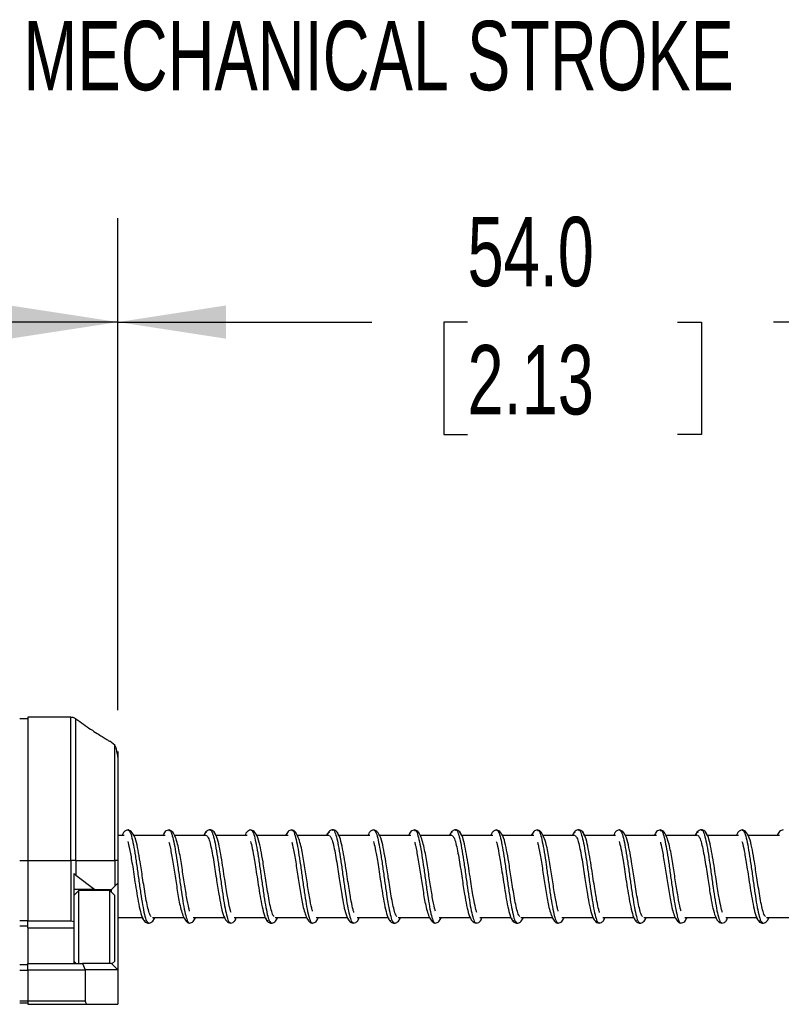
# Model space of a CAD drawing. Header units: millimetres. Extents: x 13 to 546, y 13 to 419.
# Tile 4 of 12: x 233 to 280, y 148 to 208. Entities that reach past the tile are written whole.
import ezdxf

# ---------------------------------------------------------------- set-up
doc = ezdxf.new("R2010")
doc.units = ezdxf.units.MM
doc.header["$LTSCALE"] = 2
doc.layers.add('DIMENSIONS', color=140, linetype='Continuous', lineweight=25)
doc.styles.add('SLDTEXTSTYLE0', font='TXT', dxfattribs={"width": 0.7})
doc.dimstyles.new('SLDDIMSTYLE1', dxfattribs={"dimtxt": 4.316016, "dimasz": 6.604, "dimexe": 0, "dimexo": 0.0625, "dimgap": 1.079004, "dimtad": 0, "dimtih": 1, "dimtoh": 1, "dimrnd": 1e-09, "dimzin": 4, "dimdsep": 46, "dimtxsty": 'SLDTEXTSTYLE0', "dimsah": 1, "dimcen": 0.09, "dimadec": 0, "dimazin": 1, "dimtfac": 1, "dimtofl": 0, "dimtmove": 0, "dimatfit": 3, "dimfxl": 0, "dimfrac": 2, "dimtolj": 1, "dimtzin": 12, "dimarcsym": 0})

# ---------------------------------------------------------------- blocks, each defined once
blk = doc.blocks.new('_D_2')
at = {"layer": 'DIMENSIONS'}
for p, q in [((141.23, 162.509), (141.23, 195.632)), ((239.23, 165.598), (239.23, 195.632)), ((141.23, 189.282), (175.564, 189.282)), ((181.412, 189.282), (179.963, 189.282)), ((179.963, 189.282), (179.963, 182.422)), ((194.238, 189.282), (195.687, 189.282)), ((195.687, 189.282), (195.687, 182.422)), ((239.23, 189.282), (200.086, 189.282)), ((179.963, 182.422), (181.412, 182.422)), ((195.687, 182.422), (194.238, 182.422))]:
    blk.add_line(p, q, dxfattribs=at)
for points in [[(141.23, 189.282), (147.834, 188.266), (147.834, 190.298)], [(239.23, 189.282), (232.626, 190.298), (232.626, 188.266)]]:
    blk.add_solid(points, dxfattribs=at)
at = {"layer": 'DIMENSIONS', "char_height": 4.2333, "attachment_point": 1, "style": 'SLDTEXTSTYLE0'}
for s, insert in [('98.0', (181.412, 195.705)), ('3.86', (181.412, 187.879))]:
    blk.add_mtext(s, dxfattribs=dict(at, insert=insert))
blk = doc.blocks.new('_D_3')
at = {"layer": 'DIMENSIONS'}
for p, q in [((239.23, 165.598), (239.23, 195.632)), ((293.23, 163.214), (293.23, 195.632)), ((239.23, 189.282), (254.722, 189.282)), ((260.57, 189.282), (259.121, 189.282)), ((259.121, 189.282), (259.121, 182.422)), ((273.395, 189.282), (274.845, 189.282)), ((274.845, 189.282), (274.845, 182.422)), ((293.23, 189.282), (279.244, 189.282)), ((259.121, 182.422), (260.57, 182.422)), ((274.845, 182.422), (273.395, 182.422))]:
    blk.add_line(p, q, dxfattribs=at)
for points in [[(239.23, 189.282), (245.834, 188.266), (245.834, 190.298)], [(293.23, 189.282), (286.626, 190.298), (286.626, 188.266)]]:
    blk.add_solid(points, dxfattribs=at)
at = {"layer": 'DIMENSIONS', "char_height": 4.2333, "attachment_point": 1, "style": 'SLDTEXTSTYLE0'}
for s, insert in [('54.0', (260.57, 195.705)), ('2.13', (260.57, 187.879))]:
    blk.add_mtext(s, dxfattribs=dict(at, insert=insert))

msp = doc.modelspace()

# ---------------------------------------------------------------- linework, layer by layer
for p, q in [((233.73, 165.055), (233.23, 165.055)), ((236.357, 165.155), (233.73, 165.155)), ((233.73, 165.155), (233.73, 165.152)), ((233.73, 165.152), (233.73, 156.411)), ((236.357, 165.152), (233.73, 165.152)), ((236.357, 165.152), (236.357, 165.155)), ((236.357, 156.411), (236.357, 165.152)), ((236.665, 156.411), (236.665, 165.053)), ((239.037, 163.452), (238.736, 163.687)), ((239.104, 163.305), (239.037, 163.452)), ((239.037, 156.411), (239.037, 163.452)), ((239.839, 158.262), (239.853, 158.254)), ((242.337, 158.247), (242.363, 158.249)), ((244.834, 158.255), (244.848, 158.266)), ((247.339, 158.262), (247.353, 158.254)), ((249.837, 158.247), (249.863, 158.249)), ((252.334, 158.255), (252.348, 158.266)), ((254.839, 158.262), (254.853, 158.254)), ((257.337, 158.247), (257.363, 158.249)), ((259.834, 158.255), (259.848, 158.266)), ((262.339, 158.262), (262.353, 158.254)), ((264.837, 158.247), (264.863, 158.249)), ((267.334, 158.255), (267.348, 158.266)), ((269.839, 158.262), (269.853, 158.254)), ((272.337, 158.247), (272.363, 158.249)), ((274.834, 158.255), (274.848, 158.266)), ((277.339, 158.262), (277.353, 158.254)), ((239.612, 157.932), (239.23, 157.932)), ((242.112, 157.932), (240.185, 157.932)), ((244.612, 157.932), (242.684, 157.932)), ((247.112, 157.932), (245.223, 157.932)), ((249.612, 157.932), (247.685, 157.932)), ((252.112, 157.932), (250.184, 157.932)), ((254.612, 157.932), (252.723, 157.932)), ((257.112, 157.932), (255.185, 157.932)), ((259.612, 157.932), (257.684, 157.932)), ((262.112, 157.932), (260.223, 157.932)), ((264.612, 157.932), (262.685, 157.932)), ((267.112, 157.932), (265.184, 157.932)), ((269.612, 157.932), (267.723, 157.932)), ((272.112, 157.932), (270.185, 157.932)), ((274.612, 157.932), (272.684, 157.932)), ((277.112, 157.932), (275.223, 157.932)), ((279.612, 157.932), (277.685, 157.932)), ((233.23, 156.411), (233.73, 156.411)), ((233.73, 156.411), (236.357, 156.411)), ((233.73, 156.411), (233.73, 152.702)), ((236.665, 156.411), (236.357, 156.411)), ((236.357, 156.411), (236.357, 152.702)), ((236.665, 156.411), (236.665, 155.526)), ((236.665, 156.411), (239.037, 156.411)), ((239.037, 156.411), (239.037, 154.84)), ((239.23, 156.411), (239.037, 156.411)), ((239.23, 156.411), (239.23, 155.032)), ((236.53, 155.601), (236.53, 152.671)), ((236.665, 155.526), (237.809, 154.632)), ((237.809, 154.632), (236.53, 154.632)), ((236.83, 154.571), (236.53, 154.271)), ((238.73, 154.571), (236.83, 154.571)), ((236.83, 150.463), (236.83, 154.571)), ((237.809, 154.632), (238.83, 154.632)), ((239.03, 154.271), (238.73, 154.571)), ((238.73, 150.132), (238.73, 154.571)), ((238.83, 154.632), (239.037, 154.84)), ((238.83, 154.471), (238.83, 154.632)), ((239.23, 155.032), (239.037, 154.84)), ((239.23, 155.032), (239.23, 149.732)), ((239.03, 150.271), (239.03, 154.271)), ((233.23, 152.743), (233.73, 152.743)), ((236.357, 152.702), (233.73, 152.702)), ((233.73, 152.302), (233.73, 152.702)), ((239.23, 152.932), (240.716, 152.932)), ((241.329, 152.932), (243.249, 152.932)), ((243.829, 152.932), (245.747, 152.932)), ((246.329, 152.932), (248.216, 152.932)), ((248.829, 152.932), (250.749, 152.932)), ((251.329, 152.932), (253.247, 152.932)), ((253.829, 152.932), (255.716, 152.932)), ((256.329, 152.932), (258.249, 152.932)), ((258.829, 152.932), (260.747, 152.932)), ((261.329, 152.932), (263.216, 152.932)), ((263.829, 152.932), (265.749, 152.932)), ((266.329, 152.932), (268.247, 152.932)), ((268.829, 152.932), (270.716, 152.932)), ((271.329, 152.932), (273.249, 152.932)), ((273.829, 152.932), (275.747, 152.932)), ((276.329, 152.932), (278.216, 152.932)), ((278.829, 152.932), (280.749, 152.932)), ((233.73, 152.402), (233.23, 152.402)), ((233.73, 152.302), (236.53, 152.302)), ((233.73, 152.302), (233.73, 150.132)), ((236.53, 152.671), (236.53, 152.302)), ((236.53, 152.302), (236.53, 150.132)), ((241.084, 152.609), (241.098, 152.598)), ((243.586, 152.599), (243.599, 152.607)), ((246.083, 152.617), (246.104, 152.615)), ((248.584, 152.609), (248.598, 152.598)), ((251.086, 152.599), (251.099, 152.607)), ((253.583, 152.617), (253.604, 152.615)), ((256.084, 152.609), (256.098, 152.598)), ((258.586, 152.599), (258.599, 152.607)), ((261.083, 152.617), (261.104, 152.615)), ((263.584, 152.609), (263.598, 152.598)), ((266.086, 152.599), (266.099, 152.607)), ((268.583, 152.617), (268.604, 152.615)), ((271.084, 152.609), (271.098, 152.598)), ((273.586, 152.599), (273.599, 152.607)), ((276.083, 152.617), (276.104, 152.615)), ((278.584, 152.609), (278.598, 152.598)), ((236.83, 150.132), (236.83, 150.463)), ((233.73, 150.032), (233.23, 150.032)), ((233.73, 149.69), (233.23, 149.69)), ((233.73, 150.132), (237.064, 150.132)), ((233.73, 149.732), (233.73, 150.132)), ((233.73, 149.732), (237.23, 149.732)), ((233.73, 149.732), (233.73, 147.832)), ((236.53, 150.271), (236.669, 150.132)), ((237.064, 150.132), (237.23, 149.732)), ((238.83, 150.132), (237.064, 150.132)), ((237.23, 149.732), (237.23, 147.832)), ((239.23, 149.732), (237.23, 149.732)), ((238.83, 150.132), (239.23, 149.732)), ((238.86, 150.101), (239.03, 150.271)), ((239.23, 149.732), (239.23, 147.632)), ((233.73, 147.832), (233.23, 147.832)), ((233.23, 147.732), (233.73, 147.732)), ((237.23, 147.832), (233.73, 147.832)), ((233.73, 147.832), (233.73, 147.632)), ((233.73, 147.632), (237.43, 147.632)), ((237.43, 147.632), (239.23, 147.632))]:
    msp.add_line(p, q)
at = {"flags": 128}
msp.add_lwpolyline([(236.665, 165.053), (236.663, 165.057), (236.658, 165.058), (236.656, 165.058)], dxfattribs=at)
for centre, radius, start, end in [((236.357, 155.132), 0.5, 52, 69.85924), ((236.357, 152.202), 0.5, 69.85924, 90), ((237.43, 147.832), 0.2, 180, 270)]:
    msp.add_arc(centre, radius, start, end)
for points, knots in [([(236.665, 165.053), (236.648, 165.064), (236.614, 165.087), (236.556, 165.115), (236.493, 165.136), (236.426, 165.15), (236.38, 165.152), (236.357, 165.152)], [0, 0, 0, 0, 0.187409, 0.38266, 0.58437, 0.790814, 1, 1, 1, 1]), ([(236.665, 165.053), (236.818, 164.943), (237.122, 164.724), (237.56, 164.427), (237.944, 164.175), (238.261, 163.975), (238.507, 163.824), (238.696, 163.711), (238.723, 163.695), (238.736, 163.687)], [0, 0, 0, 0, 0.169427, 0.336906, 0.498487, 0.630275, 0.749284, 0.875152, 1, 1, 1, 1]), ([(239.214, 162.852), (239.213, 162.852), (239.213, 162.852), (239.211, 162.854), (239.209, 162.857), (239.208, 162.86), (239.207, 162.863), (239.206, 162.865), (239.205, 162.87), (239.203, 162.876), (239.2, 162.888), (239.196, 162.905), (239.189, 162.939), (239.175, 163.02), (239.152, 163.138), (239.127, 163.262), (239.11, 163.294), (239.104, 163.305)], [0, 0, 0, 0, 0.017129, 0.025657, 0.032013, 0.034568, 0.036865, 0.03908, 0.0414, 0.046916, 0.054206, 0.075048, 0.104623, 0.18924, 0.450169, 0.810741, 1, 1, 1, 1]), ([(239.23, 162.723), (239.23, 162.769), (239.23, 162.99), (239.23, 163.089), (239.23, 163.025), (239.23, 162.871), (239.23, 162.625), (239.23, 162.297), (239.23, 161.895), (239.23, 161.442), (239.23, 160.943), (239.23, 160.37), (239.23, 159.718), (239.23, 159.001), (239.23, 157.922), (239.23, 157.041), (239.23, 156.411)], [0, 0, 0, 0, 0.034332, 0.166159, 0.232157, 0.298242, 0.362261, 0.426367, 0.48676, 0.547243, 0.602905, 0.658658, 0.725827, 0.789545, 0.849695, 1, 1, 1, 1]), ([(239.846, 158.279), (239.793, 158.268), (239.686, 158.246), (239.551, 158.122), (239.505, 157.983), (239.488, 157.932)], [0, 0, 0, 0, 0.380064, 0.770613, 1, 1, 1, 1]), ([(241.253, 153.001), (241.241, 153.007), (241.193, 153.029), (241.115, 153.279), (241.01, 153.699), (240.914, 154.225), (240.823, 154.785), (240.712, 155.492), (240.593, 156.294), (240.458, 157.063), (240.325, 157.686), (240.108, 158.178), (239.934, 158.245), (239.846, 158.279)], [0, 0, 0, 0, 0.029911, 0.121942, 0.210112, 0.292288, 0.369332, 0.441566, 0.567133, 0.672526, 0.775014, 0.885409, 1, 1, 1, 1]), ([(239.853, 158.254), (239.881, 158.247), (239.948, 158.23), (240.056, 157.921), (240.173, 157.397), (240.289, 156.695), (240.408, 155.888), (240.523, 155.039), (240.643, 154.227), (240.757, 153.514), (240.878, 152.977), (240.982, 152.647), (241.053, 152.62), (241.084, 152.609)], [0, 0, 0, 0, 0.068822, 0.164346, 0.259584, 0.354822, 0.450345, 0.545304, 0.641037, 0.735801, 0.831669, 0.926324, 1, 1, 1, 1]), ([(242.346, 158.279), (242.264, 158.258), (242.109, 158.219), (242.01, 158.023), (241.964, 157.932)], [0, 0, 0, 0, 0.5317, 1, 1, 1, 1]), ([(243.606, 153.315), (243.591, 153.372), (243.536, 153.58), (243.418, 154.181), (243.271, 155.104), (243.118, 156.133), (242.981, 156.946), (242.842, 157.546), (242.697, 157.941), (242.522, 158.224), (242.405, 158.26), (242.346, 158.279)], [0, 0, 0, 0, 0.0516991, 0.1884059, 0.3287628, 0.4718724, 0.6257293, 0.7097903, 0.8013395, 0.8985475, 1, 1, 1, 1]), ([(242.363, 158.249), (242.375, 158.253), (242.427, 158.268), (242.515, 158.045), (242.635, 157.597), (242.749, 156.943), (242.87, 156.166), (242.983, 155.322), (243.104, 154.491), (243.217, 153.738), (243.338, 153.128), (243.452, 152.739), (243.538, 152.564), (243.581, 152.596), (243.586, 152.599)], [0, 0, 0, 0, 0.030188, 0.125529, 0.221835, 0.317025, 0.413428, 0.508551, 0.604974, 0.700119, 0.796483, 0.891738, 0.987967, 1, 1, 1, 1]), ([(244.639, 158.135), (244.595, 158.131), (244.538, 158.125), (244.482, 157.969), (244.469, 157.932)], [0, 0, 0, 0, 0.759965, 1, 1, 1, 1]), ([(244.846, 158.279), (244.815, 158.276), (244.752, 158.271), (244.646, 158.218), (244.543, 158.114), (244.515, 158.011), (244.501, 157.96)], [0, 0, 0, 0, 0.238715, 0.486212, 0.741861, 1, 1, 1, 1]), ([(245.198, 157.946), (245.183, 157.999), (245.153, 158.106), (245.049, 158.214), (244.94, 158.271), (244.877, 158.276), (244.846, 158.279)], [0, 0, 0, 0, 0.254611, 0.507442, 0.756182, 1, 1, 1, 1]), ([(244.848, 158.266), (244.852, 158.27), (244.896, 158.308), (244.975, 158.146), (245.096, 157.776), (245.21, 157.177), (245.33, 156.437), (245.445, 155.606), (245.564, 154.762), (245.68, 153.976), (245.798, 153.311), (245.915, 152.844), (246.009, 152.602), (246.066, 152.614), (246.083, 152.617)], [0, 0, 0, 0, 0.01074, 0.104928, 0.200382, 0.294635, 0.389993, 0.484397, 0.579584, 0.674224, 0.769165, 0.864105, 0.958745, 1, 1, 1, 1]), ([(246.132, 153.235), (246.116, 153.29), (246.067, 153.451), (245.981, 153.845), (245.896, 154.338), (245.813, 154.846), (245.718, 155.452), (245.618, 156.133), (245.499, 156.834), (245.375, 157.477), (245.234, 157.982), (245.139, 158.074), (245.091, 158.121)], [0, 0, 0, 0, 0.057338, 0.167451, 0.236022, 0.315022, 0.404376, 0.502362, 0.611945, 0.730447, 0.860679, 1, 1, 1, 1]), ([(247.346, 158.279), (247.293, 158.268), (247.186, 158.246), (247.051, 158.122), (247.005, 157.983), (246.988, 157.932)], [0, 0, 0, 0, 0.3800635, 0.7706134, 1, 1, 1, 1]), ([(248.753, 153.001), (248.741, 153.007), (248.693, 153.029), (248.615, 153.279), (248.51, 153.699), (248.414, 154.225), (248.323, 154.785), (248.212, 155.492), (248.093, 156.294), (247.958, 157.063), (247.825, 157.686), (247.608, 158.178), (247.434, 158.245), (247.346, 158.279)], [0, 0, 0, 0, 0.029911, 0.121942, 0.210112, 0.292288, 0.369332, 0.441566, 0.567133, 0.672526, 0.775014, 0.885409, 1, 1, 1, 1]), ([(247.353, 158.254), (247.381, 158.247), (247.448, 158.23), (247.556, 157.921), (247.673, 157.397), (247.789, 156.695), (247.908, 155.888), (248.023, 155.039), (248.143, 154.227), (248.257, 153.514), (248.378, 152.977), (248.482, 152.647), (248.553, 152.62), (248.584, 152.609)], [0, 0, 0, 0, 0.068822, 0.164346, 0.259584, 0.354822, 0.450345, 0.545304, 0.641037, 0.735801, 0.831669, 0.926324, 1, 1, 1, 1]), ([(249.846, 158.279), (249.764, 158.258), (249.609, 158.219), (249.51, 158.023), (249.464, 157.932)], [0, 0, 0, 0, 0.5317, 1, 1, 1, 1]), ([(251.106, 153.315), (251.091, 153.372), (251.036, 153.58), (250.918, 154.181), (250.771, 155.104), (250.618, 156.133), (250.481, 156.946), (250.342, 157.546), (250.197, 157.941), (250.022, 158.224), (249.905, 158.26), (249.846, 158.279)], [0, 0, 0, 0, 0.051699, 0.188406, 0.328763, 0.471872, 0.625729, 0.70979, 0.80134, 0.898548, 1, 1, 1, 1]), ([(249.863, 158.249), (249.875, 158.253), (249.927, 158.268), (250.015, 158.045), (250.135, 157.597), (250.249, 156.943), (250.37, 156.166), (250.483, 155.322), (250.604, 154.491), (250.717, 153.738), (250.838, 153.128), (250.952, 152.739), (251.038, 152.564), (251.081, 152.596), (251.086, 152.599)], [0, 0, 0, 0, 0.030188, 0.125529, 0.221835, 0.317025, 0.413428, 0.508551, 0.604974, 0.700119, 0.796483, 0.891738, 0.987967, 1, 1, 1, 1]), ([(252.139, 158.135), (252.095, 158.131), (252.038, 158.125), (251.982, 157.969), (251.969, 157.932)], [0, 0, 0, 0, 0.759965, 1, 1, 1, 1]), ([(252.346, 158.279), (252.315, 158.276), (252.252, 158.271), (252.146, 158.218), (252.043, 158.114), (252.015, 158.011), (252.001, 157.96)], [0, 0, 0, 0, 0.2387155, 0.4862124, 0.7418613, 1, 1, 1, 1]), ([(252.698, 157.946), (252.683, 157.999), (252.653, 158.106), (252.549, 158.214), (252.44, 158.271), (252.377, 158.276), (252.346, 158.279)], [0, 0, 0, 0, 0.254611, 0.507442, 0.756182, 1, 1, 1, 1]), ([(252.348, 158.266), (252.352, 158.27), (252.396, 158.308), (252.475, 158.146), (252.596, 157.776), (252.71, 157.177), (252.83, 156.437), (252.945, 155.606), (253.064, 154.762), (253.18, 153.976), (253.298, 153.311), (253.415, 152.844), (253.509, 152.602), (253.566, 152.614), (253.583, 152.617)], [0, 0, 0, 0, 0.01074, 0.104928, 0.200382, 0.294635, 0.389993, 0.484397, 0.579584, 0.674224, 0.769165, 0.864105, 0.958745, 1, 1, 1, 1]), ([(253.632, 153.235), (253.616, 153.29), (253.567, 153.451), (253.481, 153.845), (253.396, 154.338), (253.313, 154.846), (253.218, 155.452), (253.118, 156.133), (252.999, 156.834), (252.875, 157.477), (252.734, 157.982), (252.639, 158.074), (252.591, 158.121)], [0, 0, 0, 0, 0.057338, 0.167451, 0.236022, 0.315022, 0.404376, 0.502362, 0.611945, 0.730447, 0.860679, 1, 1, 1, 1]), ([(254.846, 158.279), (254.793, 158.268), (254.686, 158.246), (254.551, 158.122), (254.505, 157.983), (254.488, 157.932)], [0, 0, 0, 0, 0.380064, 0.770613, 1, 1, 1, 1]), ([(256.253, 153.001), (256.241, 153.007), (256.193, 153.029), (256.115, 153.279), (256.01, 153.699), (255.914, 154.225), (255.823, 154.785), (255.712, 155.492), (255.593, 156.294), (255.458, 157.063), (255.325, 157.686), (255.108, 158.178), (254.934, 158.245), (254.846, 158.279)], [0, 0, 0, 0, 0.029911, 0.121942, 0.210112, 0.292288, 0.369332, 0.441566, 0.567133, 0.672526, 0.775014, 0.885409, 1, 1, 1, 1]), ([(254.853, 158.254), (254.881, 158.247), (254.948, 158.23), (255.056, 157.921), (255.173, 157.397), (255.289, 156.695), (255.408, 155.888), (255.523, 155.039), (255.643, 154.227), (255.757, 153.514), (255.878, 152.977), (255.982, 152.647), (256.053, 152.62), (256.084, 152.609)], [0, 0, 0, 0, 0.068822, 0.164346, 0.259584, 0.354822, 0.450345, 0.545304, 0.641037, 0.735801, 0.831669, 0.926324, 1, 1, 1, 1]), ([(257.346, 158.279), (257.264, 158.258), (257.109, 158.219), (257.01, 158.023), (256.964, 157.932)], [0, 0, 0, 0, 0.5317, 1, 1, 1, 1]), ([(258.606, 153.315), (258.591, 153.372), (258.536, 153.58), (258.418, 154.181), (258.271, 155.104), (258.118, 156.133), (257.981, 156.946), (257.842, 157.546), (257.697, 157.941), (257.522, 158.224), (257.405, 158.26), (257.346, 158.279)], [0, 0, 0, 0, 0.051699, 0.188406, 0.328763, 0.471872, 0.625729, 0.70979, 0.80134, 0.898548, 1, 1, 1, 1]), ([(257.363, 158.249), (257.375, 158.253), (257.427, 158.268), (257.515, 158.045), (257.635, 157.597), (257.749, 156.943), (257.87, 156.166), (257.983, 155.322), (258.104, 154.491), (258.217, 153.738), (258.338, 153.128), (258.452, 152.739), (258.538, 152.564), (258.581, 152.596), (258.586, 152.599)], [0, 0, 0, 0, 0.030188, 0.125529, 0.221835, 0.317025, 0.413428, 0.508551, 0.604974, 0.700119, 0.796483, 0.891738, 0.987967, 1, 1, 1, 1]), ([(259.639, 158.135), (259.595, 158.131), (259.538, 158.125), (259.482, 157.969), (259.469, 157.932)], [0, 0, 0, 0, 0.759965, 1, 1, 1, 1]), ([(259.846, 158.279), (259.815, 158.276), (259.752, 158.271), (259.646, 158.218), (259.543, 158.114), (259.515, 158.011), (259.501, 157.96)], [0, 0, 0, 0, 0.238715, 0.486212, 0.741861, 1, 1, 1, 1]), ([(260.198, 157.946), (260.183, 157.999), (260.153, 158.106), (260.049, 158.214), (259.94, 158.271), (259.877, 158.276), (259.846, 158.279)], [0, 0, 0, 0, 0.254611, 0.507442, 0.756182, 1, 1, 1, 1]), ([(259.848, 158.266), (259.852, 158.27), (259.896, 158.308), (259.975, 158.146), (260.096, 157.776), (260.21, 157.177), (260.33, 156.437), (260.445, 155.606), (260.564, 154.762), (260.68, 153.976), (260.798, 153.311), (260.915, 152.844), (261.009, 152.602), (261.066, 152.614), (261.083, 152.617)], [0, 0, 0, 0, 0.01074, 0.104928, 0.200382, 0.294635, 0.389993, 0.484397, 0.579584, 0.674224, 0.769165, 0.864105, 0.958745, 1, 1, 1, 1]), ([(261.132, 153.235), (261.116, 153.29), (261.067, 153.451), (260.981, 153.845), (260.896, 154.338), (260.813, 154.846), (260.718, 155.452), (260.618, 156.133), (260.499, 156.834), (260.375, 157.477), (260.234, 157.982), (260.139, 158.074), (260.091, 158.121)], [0, 0, 0, 0, 0.057338, 0.167451, 0.236022, 0.315022, 0.404376, 0.502362, 0.611945, 0.730447, 0.860679, 1, 1, 1, 1]), ([(262.346, 158.279), (262.293, 158.268), (262.186, 158.246), (262.051, 158.122), (262.005, 157.983), (261.988, 157.932)], [0, 0, 0, 0, 0.380064, 0.770613, 1, 1, 1, 1]), ([(263.753, 153.001), (263.741, 153.007), (263.693, 153.029), (263.615, 153.279), (263.51, 153.699), (263.414, 154.225), (263.323, 154.785), (263.212, 155.492), (263.093, 156.294), (262.958, 157.063), (262.825, 157.686), (262.608, 158.178), (262.434, 158.245), (262.346, 158.279)], [0, 0, 0, 0, 0.029911, 0.121942, 0.210112, 0.292288, 0.369332, 0.441566, 0.567133, 0.672526, 0.775014, 0.885409, 1, 1, 1, 1]), ([(262.353, 158.254), (262.381, 158.247), (262.448, 158.23), (262.556, 157.921), (262.673, 157.397), (262.789, 156.695), (262.908, 155.888), (263.023, 155.039), (263.143, 154.227), (263.257, 153.514), (263.378, 152.977), (263.482, 152.647), (263.553, 152.62), (263.584, 152.609)], [0, 0, 0, 0, 0.068822, 0.164346, 0.259584, 0.354822, 0.450345, 0.545304, 0.641037, 0.735801, 0.831669, 0.926324, 1, 1, 1, 1]), ([(264.846, 158.279), (264.764, 158.258), (264.609, 158.219), (264.51, 158.023), (264.464, 157.932)], [0, 0, 0, 0, 0.5317, 1, 1, 1, 1]), ([(266.106, 153.315), (266.091, 153.372), (266.036, 153.58), (265.918, 154.181), (265.771, 155.104), (265.618, 156.133), (265.481, 156.946), (265.342, 157.546), (265.197, 157.941), (265.022, 158.224), (264.905, 158.26), (264.846, 158.279)], [0, 0, 0, 0, 0.051699, 0.188406, 0.328763, 0.471872, 0.625729, 0.70979, 0.80134, 0.898548, 1, 1, 1, 1]), ([(264.863, 158.249), (264.875, 158.253), (264.927, 158.268), (265.015, 158.045), (265.135, 157.597), (265.249, 156.943), (265.37, 156.166), (265.483, 155.322), (265.604, 154.491), (265.717, 153.738), (265.838, 153.128), (265.952, 152.739), (266.038, 152.564), (266.081, 152.596), (266.086, 152.599)], [0, 0, 0, 0, 0.030188, 0.125529, 0.221835, 0.317025, 0.413428, 0.508551, 0.604974, 0.700119, 0.796483, 0.891738, 0.987967, 1, 1, 1, 1]), ([(267.139, 158.135), (267.095, 158.131), (267.038, 158.125), (266.982, 157.969), (266.969, 157.932)], [0, 0, 0, 0, 0.759965, 1, 1, 1, 1]), ([(267.346, 158.279), (267.315, 158.276), (267.252, 158.271), (267.146, 158.218), (267.043, 158.114), (267.015, 158.011), (267.001, 157.96)], [0, 0, 0, 0, 0.238715, 0.486212, 0.741861, 1, 1, 1, 1]), ([(267.698, 157.946), (267.683, 157.999), (267.653, 158.106), (267.549, 158.214), (267.44, 158.271), (267.377, 158.276), (267.346, 158.279)], [0, 0, 0, 0, 0.254611, 0.507442, 0.756182, 1, 1, 1, 1]), ([(267.348, 158.266), (267.352, 158.27), (267.396, 158.308), (267.475, 158.146), (267.596, 157.776), (267.71, 157.177), (267.83, 156.437), (267.945, 155.606), (268.064, 154.762), (268.18, 153.976), (268.298, 153.311), (268.415, 152.844), (268.509, 152.602), (268.566, 152.614), (268.583, 152.617)], [0, 0, 0, 0, 0.01074, 0.104928, 0.200382, 0.294635, 0.389993, 0.484397, 0.579584, 0.674224, 0.769165, 0.864105, 0.958745, 1, 1, 1, 1]), ([(268.632, 153.235), (268.616, 153.29), (268.567, 153.451), (268.481, 153.845), (268.396, 154.338), (268.313, 154.846), (268.218, 155.452), (268.118, 156.133), (267.999, 156.834), (267.875, 157.477), (267.734, 157.982), (267.639, 158.074), (267.591, 158.121)], [0, 0, 0, 0, 0.0573377, 0.1674506, 0.2360215, 0.3150225, 0.4043762, 0.502362, 0.6119448, 0.7304467, 0.8606788, 1, 1, 1, 1]), ([(269.846, 158.279), (269.793, 158.268), (269.686, 158.246), (269.551, 158.122), (269.505, 157.983), (269.488, 157.932)], [0, 0, 0, 0, 0.380064, 0.770613, 1, 1, 1, 1]), ([(271.253, 153.001), (271.241, 153.007), (271.193, 153.029), (271.115, 153.279), (271.01, 153.699), (270.914, 154.225), (270.823, 154.785), (270.712, 155.492), (270.593, 156.294), (270.458, 157.063), (270.325, 157.686), (270.108, 158.178), (269.934, 158.245), (269.846, 158.279)], [0, 0, 0, 0, 0.029911, 0.121942, 0.210112, 0.292288, 0.369332, 0.441566, 0.567133, 0.672526, 0.775014, 0.885409, 1, 1, 1, 1]), ([(269.853, 158.254), (269.881, 158.247), (269.948, 158.23), (270.056, 157.921), (270.173, 157.397), (270.289, 156.695), (270.408, 155.888), (270.523, 155.039), (270.643, 154.227), (270.757, 153.514), (270.878, 152.977), (270.982, 152.647), (271.053, 152.62), (271.084, 152.609)], [0, 0, 0, 0, 0.068822, 0.164346, 0.259584, 0.354822, 0.450345, 0.545304, 0.641037, 0.735801, 0.831669, 0.926324, 1, 1, 1, 1]), ([(272.346, 158.279), (272.264, 158.258), (272.109, 158.219), (272.01, 158.023), (271.964, 157.932)], [0, 0, 0, 0, 0.5317, 1, 1, 1, 1]), ([(273.606, 153.315), (273.591, 153.372), (273.536, 153.58), (273.418, 154.181), (273.271, 155.104), (273.118, 156.133), (272.981, 156.946), (272.842, 157.546), (272.697, 157.941), (272.522, 158.224), (272.405, 158.26), (272.346, 158.279)], [0, 0, 0, 0, 0.051699, 0.188406, 0.328763, 0.471872, 0.625729, 0.70979, 0.80134, 0.898548, 1, 1, 1, 1]), ([(272.363, 158.249), (272.375, 158.253), (272.427, 158.268), (272.515, 158.045), (272.635, 157.597), (272.749, 156.943), (272.87, 156.166), (272.983, 155.322), (273.104, 154.491), (273.217, 153.738), (273.338, 153.128), (273.452, 152.739), (273.538, 152.564), (273.581, 152.596), (273.586, 152.599)], [0, 0, 0, 0, 0.030188, 0.125529, 0.221835, 0.317025, 0.413428, 0.508551, 0.604974, 0.700119, 0.796483, 0.891738, 0.987967, 1, 1, 1, 1]), ([(274.639, 158.135), (274.595, 158.131), (274.538, 158.125), (274.482, 157.969), (274.469, 157.932)], [0, 0, 0, 0, 0.759965, 1, 1, 1, 1]), ([(274.846, 158.279), (274.815, 158.276), (274.752, 158.271), (274.646, 158.218), (274.543, 158.114), (274.515, 158.011), (274.501, 157.96)], [0, 0, 0, 0, 0.238715, 0.486212, 0.741861, 1, 1, 1, 1]), ([(275.198, 157.946), (275.183, 157.999), (275.153, 158.106), (275.049, 158.214), (274.94, 158.271), (274.877, 158.276), (274.846, 158.279)], [0, 0, 0, 0, 0.254611, 0.507442, 0.756182, 1, 1, 1, 1]), ([(274.848, 158.266), (274.852, 158.27), (274.896, 158.308), (274.975, 158.146), (275.096, 157.776), (275.21, 157.177), (275.33, 156.437), (275.445, 155.606), (275.564, 154.762), (275.68, 153.976), (275.798, 153.311), (275.915, 152.844), (276.009, 152.602), (276.066, 152.614), (276.083, 152.617)], [0, 0, 0, 0, 0.01074, 0.104928, 0.200382, 0.294635, 0.389993, 0.484397, 0.579584, 0.674224, 0.769165, 0.864105, 0.958745, 1, 1, 1, 1]), ([(276.132, 153.235), (276.116, 153.29), (276.067, 153.451), (275.981, 153.845), (275.896, 154.338), (275.813, 154.846), (275.718, 155.452), (275.618, 156.133), (275.499, 156.834), (275.375, 157.477), (275.234, 157.982), (275.139, 158.074), (275.091, 158.121)], [0, 0, 0, 0, 0.057338, 0.167451, 0.236022, 0.315022, 0.404376, 0.502362, 0.611945, 0.730447, 0.860679, 1, 1, 1, 1]), ([(277.346, 158.279), (277.293, 158.268), (277.186, 158.246), (277.051, 158.122), (277.005, 157.983), (276.988, 157.932)], [0, 0, 0, 0, 0.380064, 0.770613, 1, 1, 1, 1]), ([(278.753, 153.001), (278.741, 153.007), (278.693, 153.029), (278.615, 153.279), (278.51, 153.699), (278.414, 154.225), (278.323, 154.785), (278.212, 155.492), (278.093, 156.294), (277.958, 157.063), (277.825, 157.686), (277.608, 158.178), (277.434, 158.245), (277.346, 158.279)], [0, 0, 0, 0, 0.029911, 0.121942, 0.210112, 0.292288, 0.369332, 0.441566, 0.567133, 0.672526, 0.775014, 0.885409, 1, 1, 1, 1]), ([(277.353, 158.254), (277.381, 158.247), (277.448, 158.23), (277.556, 157.921), (277.673, 157.397), (277.789, 156.695), (277.908, 155.888), (278.023, 155.039), (278.143, 154.227), (278.257, 153.514), (278.378, 152.977), (278.482, 152.647), (278.553, 152.62), (278.584, 152.609)], [0, 0, 0, 0, 0.068822, 0.164346, 0.259584, 0.354822, 0.450345, 0.545304, 0.641037, 0.735801, 0.831669, 0.926324, 1, 1, 1, 1]), ([(279.846, 158.279), (279.764, 158.258), (279.609, 158.219), (279.51, 158.023), (279.464, 157.932)], [0, 0, 0, 0, 0.5317, 1, 1, 1, 1]), ([(239.825, 157.571), (239.841, 157.516), (239.893, 157.345), (239.973, 156.927), (240.067, 156.398), (240.152, 155.865), (240.244, 155.239), (240.355, 154.556), (240.468, 153.862), (240.601, 153.253), (240.738, 152.798), (240.838, 152.752), (240.889, 152.728)], [0, 0, 0, 0, 0.052335, 0.165046, 0.236142, 0.316317, 0.405068, 0.504809, 0.61292, 0.732259, 0.860334, 1, 1, 1, 1]), ([(242.342, 157.525), (242.359, 157.461), (242.398, 157.314), (242.465, 156.971), (242.566, 156.413), (242.694, 155.579), (242.854, 154.546), (242.983, 153.766), (243.125, 153.221), (243.261, 152.873), (243.427, 152.631), (243.539, 152.601), (243.596, 152.585)], [0, 0, 0, 0, 0.0568, 0.129961, 0.204198, 0.351389, 0.499046, 0.649955, 0.731963, 0.817343, 0.906579, 1, 1, 1, 1]), ([(244.633, 157.931), (244.67, 157.901), (244.742, 157.842), (244.855, 157.493), (244.956, 157.019), (245.056, 156.466), (245.149, 155.888), (245.255, 155.17), (245.382, 154.38), (245.509, 153.647), (245.645, 153.091), (245.845, 152.667), (246.012, 152.613), (246.096, 152.585)], [0, 0, 0, 0, 0.093394, 0.18318, 0.266885, 0.346417, 0.420702, 0.488953, 0.610613, 0.710388, 0.806287, 0.902326, 1, 1, 1, 1]), ([(247.325, 157.571), (247.341, 157.516), (247.393, 157.345), (247.473, 156.927), (247.567, 156.398), (247.652, 155.865), (247.744, 155.239), (247.855, 154.556), (247.968, 153.862), (248.101, 153.253), (248.238, 152.798), (248.338, 152.752), (248.389, 152.728)], [0, 0, 0, 0, 0.052335, 0.165046, 0.236142, 0.316317, 0.405068, 0.504809, 0.61292, 0.732259, 0.860334, 1, 1, 1, 1]), ([(249.842, 157.525), (249.859, 157.461), (249.898, 157.314), (249.965, 156.971), (250.066, 156.413), (250.194, 155.579), (250.354, 154.546), (250.483, 153.766), (250.625, 153.221), (250.761, 152.873), (250.927, 152.631), (251.039, 152.601), (251.096, 152.585)], [0, 0, 0, 0, 0.0568005, 0.1299611, 0.2041982, 0.3513894, 0.4990463, 0.6499548, 0.7319633, 0.8173426, 0.9065789, 1, 1, 1, 1]), ([(252.133, 157.931), (252.17, 157.901), (252.242, 157.842), (252.355, 157.493), (252.456, 157.019), (252.556, 156.466), (252.649, 155.888), (252.755, 155.17), (252.882, 154.38), (253.009, 153.647), (253.145, 153.091), (253.345, 152.667), (253.512, 152.613), (253.596, 152.585)], [0, 0, 0, 0, 0.093394, 0.18318, 0.266885, 0.346417, 0.420702, 0.488953, 0.610613, 0.710388, 0.806287, 0.902326, 1, 1, 1, 1]), ([(254.825, 157.571), (254.841, 157.516), (254.893, 157.345), (254.973, 156.927), (255.067, 156.398), (255.152, 155.865), (255.244, 155.239), (255.355, 154.556), (255.468, 153.862), (255.601, 153.253), (255.738, 152.798), (255.838, 152.752), (255.889, 152.728)], [0, 0, 0, 0, 0.052335, 0.165046, 0.236142, 0.316317, 0.405068, 0.504809, 0.61292, 0.732259, 0.860334, 1, 1, 1, 1]), ([(257.342, 157.525), (257.359, 157.461), (257.398, 157.314), (257.465, 156.971), (257.566, 156.413), (257.694, 155.579), (257.854, 154.546), (257.983, 153.766), (258.125, 153.221), (258.261, 152.873), (258.427, 152.631), (258.539, 152.601), (258.596, 152.585)], [0, 0, 0, 0, 0.0568, 0.129961, 0.204198, 0.351389, 0.499046, 0.649955, 0.731963, 0.817343, 0.906579, 1, 1, 1, 1]), ([(259.633, 157.931), (259.67, 157.901), (259.742, 157.842), (259.855, 157.493), (259.956, 157.019), (260.056, 156.466), (260.149, 155.888), (260.255, 155.17), (260.382, 154.38), (260.509, 153.647), (260.645, 153.091), (260.845, 152.667), (261.012, 152.613), (261.096, 152.585)], [0, 0, 0, 0, 0.093394, 0.18318, 0.266885, 0.346417, 0.420702, 0.488953, 0.610613, 0.710388, 0.806287, 0.902326, 1, 1, 1, 1]), ([(262.325, 157.571), (262.341, 157.516), (262.393, 157.345), (262.473, 156.927), (262.567, 156.398), (262.652, 155.865), (262.744, 155.239), (262.855, 154.556), (262.968, 153.862), (263.101, 153.253), (263.238, 152.798), (263.338, 152.752), (263.389, 152.728)], [0, 0, 0, 0, 0.0523349, 0.1650465, 0.2361421, 0.3163168, 0.4050677, 0.5048095, 0.6129198, 0.7322586, 0.8603342, 1, 1, 1, 1]), ([(264.842, 157.525), (264.859, 157.461), (264.898, 157.314), (264.965, 156.971), (265.066, 156.413), (265.194, 155.579), (265.354, 154.546), (265.483, 153.766), (265.625, 153.221), (265.761, 152.873), (265.927, 152.631), (266.039, 152.601), (266.096, 152.585)], [0, 0, 0, 0, 0.0568, 0.129961, 0.204198, 0.351389, 0.499046, 0.649955, 0.731963, 0.817343, 0.906579, 1, 1, 1, 1]), ([(267.133, 157.931), (267.17, 157.901), (267.242, 157.842), (267.355, 157.493), (267.456, 157.019), (267.556, 156.466), (267.649, 155.888), (267.755, 155.17), (267.882, 154.38), (268.009, 153.647), (268.145, 153.091), (268.345, 152.667), (268.512, 152.613), (268.596, 152.585)], [0, 0, 0, 0, 0.093394, 0.18318, 0.266885, 0.346417, 0.420702, 0.488953, 0.610613, 0.710388, 0.806287, 0.902326, 1, 1, 1, 1]), ([(269.825, 157.571), (269.841, 157.516), (269.893, 157.345), (269.973, 156.927), (270.067, 156.398), (270.152, 155.865), (270.244, 155.239), (270.355, 154.556), (270.468, 153.862), (270.601, 153.253), (270.738, 152.798), (270.838, 152.752), (270.889, 152.728)], [0, 0, 0, 0, 0.0523349, 0.1650465, 0.2361421, 0.3163168, 0.4050677, 0.5048095, 0.6129198, 0.7322586, 0.8603342, 1, 1, 1, 1]), ([(272.342, 157.525), (272.359, 157.461), (272.398, 157.314), (272.465, 156.971), (272.566, 156.413), (272.694, 155.579), (272.854, 154.546), (272.983, 153.766), (273.125, 153.221), (273.261, 152.873), (273.427, 152.631), (273.539, 152.601), (273.596, 152.585)], [0, 0, 0, 0, 0.0568, 0.129961, 0.204198, 0.351389, 0.499046, 0.649955, 0.731963, 0.817343, 0.906579, 1, 1, 1, 1]), ([(274.633, 157.931), (274.67, 157.901), (274.742, 157.842), (274.855, 157.493), (274.956, 157.019), (275.056, 156.466), (275.149, 155.888), (275.255, 155.17), (275.382, 154.38), (275.509, 153.647), (275.645, 153.091), (275.845, 152.667), (276.012, 152.613), (276.096, 152.585)], [0, 0, 0, 0, 0.093394, 0.18318, 0.266885, 0.346417, 0.420702, 0.488953, 0.610613, 0.710388, 0.806287, 0.902326, 1, 1, 1, 1]), ([(277.325, 157.571), (277.341, 157.516), (277.393, 157.345), (277.473, 156.927), (277.567, 156.398), (277.652, 155.865), (277.744, 155.239), (277.855, 154.556), (277.968, 153.862), (278.101, 153.253), (278.238, 152.798), (278.338, 152.752), (278.389, 152.728)], [0, 0, 0, 0, 0.052335, 0.165046, 0.236142, 0.316317, 0.405068, 0.504809, 0.61292, 0.732259, 0.860334, 1, 1, 1, 1]), ([(240.751, 152.904), (240.765, 152.852), (240.793, 152.75), (240.896, 152.646), (241.002, 152.593), (241.065, 152.588), (241.096, 152.585)], [0, 0, 0, 0, 0.258139, 0.513788, 0.761285, 1, 1, 1, 1]), ([(241.096, 152.585), (241.127, 152.588), (241.19, 152.593), (241.299, 152.649), (241.403, 152.757), (241.433, 152.864), (241.448, 152.918)], [0, 0, 0, 0, 0.243818, 0.492558, 0.745389, 1, 1, 1, 1]), ([(241.341, 152.743), (241.381, 152.759), (241.423, 152.775), (241.465, 152.902), (241.466, 152.905)], [0, 0, 0, 0, 0.983062, 1, 1, 1, 1]), ([(243.596, 152.585), (243.678, 152.606), (243.83, 152.645), (243.927, 152.841), (243.971, 152.932)], [0, 0, 0, 0, 0.537754, 1, 1, 1, 1]), ([(246.096, 152.585), (246.148, 152.596), (246.256, 152.619), (246.386, 152.74), (246.433, 152.881), (246.449, 152.932)], [0, 0, 0, 0, 0.37958, 0.777173, 1, 1, 1, 1]), ([(248.251, 152.904), (248.265, 152.852), (248.293, 152.75), (248.396, 152.646), (248.502, 152.593), (248.565, 152.588), (248.596, 152.585)], [0, 0, 0, 0, 0.258139, 0.513788, 0.761285, 1, 1, 1, 1]), ([(248.596, 152.585), (248.627, 152.588), (248.69, 152.593), (248.799, 152.649), (248.903, 152.757), (248.933, 152.864), (248.948, 152.918)], [0, 0, 0, 0, 0.243818, 0.492558, 0.745389, 1, 1, 1, 1]), ([(248.841, 152.743), (248.881, 152.759), (248.923, 152.775), (248.965, 152.902), (248.966, 152.905)], [0, 0, 0, 0, 0.983062, 1, 1, 1, 1]), ([(251.096, 152.585), (251.178, 152.606), (251.33, 152.645), (251.427, 152.841), (251.471, 152.932)], [0, 0, 0, 0, 0.537754, 1, 1, 1, 1]), ([(253.596, 152.585), (253.648, 152.596), (253.756, 152.619), (253.886, 152.74), (253.933, 152.881), (253.949, 152.932)], [0, 0, 0, 0, 0.37958, 0.777173, 1, 1, 1, 1]), ([(255.751, 152.904), (255.765, 152.852), (255.793, 152.75), (255.896, 152.646), (256.002, 152.593), (256.065, 152.588), (256.096, 152.585)], [0, 0, 0, 0, 0.258139, 0.513788, 0.761285, 1, 1, 1, 1]), ([(256.096, 152.585), (256.127, 152.588), (256.19, 152.593), (256.299, 152.649), (256.403, 152.757), (256.433, 152.864), (256.448, 152.918)], [0, 0, 0, 0, 0.243818, 0.492558, 0.745389, 1, 1, 1, 1]), ([(256.341, 152.743), (256.381, 152.759), (256.423, 152.775), (256.465, 152.902), (256.466, 152.905)], [0, 0, 0, 0, 0.983062, 1, 1, 1, 1]), ([(258.596, 152.585), (258.678, 152.606), (258.83, 152.645), (258.927, 152.841), (258.971, 152.932)], [0, 0, 0, 0, 0.537754, 1, 1, 1, 1]), ([(261.096, 152.585), (261.148, 152.596), (261.256, 152.619), (261.386, 152.74), (261.433, 152.881), (261.449, 152.932)], [0, 0, 0, 0, 0.37958, 0.777173, 1, 1, 1, 1]), ([(263.251, 152.904), (263.265, 152.852), (263.293, 152.75), (263.396, 152.646), (263.502, 152.593), (263.565, 152.588), (263.596, 152.585)], [0, 0, 0, 0, 0.258139, 0.513788, 0.761285, 1, 1, 1, 1]), ([(263.596, 152.585), (263.627, 152.588), (263.69, 152.593), (263.799, 152.649), (263.903, 152.757), (263.933, 152.864), (263.948, 152.918)], [0, 0, 0, 0, 0.243818, 0.492558, 0.745389, 1, 1, 1, 1]), ([(263.841, 152.743), (263.881, 152.759), (263.923, 152.775), (263.965, 152.902), (263.966, 152.905)], [0, 0, 0, 0, 0.983062, 1, 1, 1, 1]), ([(266.096, 152.585), (266.178, 152.606), (266.33, 152.645), (266.427, 152.841), (266.471, 152.932)], [0, 0, 0, 0, 0.537754, 1, 1, 1, 1]), ([(268.596, 152.585), (268.648, 152.596), (268.756, 152.619), (268.886, 152.74), (268.933, 152.881), (268.949, 152.932)], [0, 0, 0, 0, 0.37958, 0.777173, 1, 1, 1, 1]), ([(270.751, 152.904), (270.765, 152.852), (270.793, 152.75), (270.896, 152.646), (271.002, 152.593), (271.065, 152.588), (271.096, 152.585)], [0, 0, 0, 0, 0.258139, 0.513788, 0.761285, 1, 1, 1, 1]), ([(271.096, 152.585), (271.127, 152.588), (271.19, 152.593), (271.299, 152.649), (271.403, 152.757), (271.433, 152.864), (271.448, 152.918)], [0, 0, 0, 0, 0.243818, 0.492558, 0.745389, 1, 1, 1, 1]), ([(271.341, 152.743), (271.381, 152.759), (271.423, 152.775), (271.465, 152.902), (271.466, 152.905)], [0, 0, 0, 0, 0.983062, 1, 1, 1, 1]), ([(273.596, 152.585), (273.678, 152.606), (273.83, 152.645), (273.927, 152.841), (273.971, 152.932)], [0, 0, 0, 0, 0.537754, 1, 1, 1, 1]), ([(276.096, 152.585), (276.148, 152.596), (276.256, 152.619), (276.386, 152.74), (276.433, 152.881), (276.449, 152.932)], [0, 0, 0, 0, 0.37958, 0.777173, 1, 1, 1, 1]), ([(278.251, 152.904), (278.265, 152.852), (278.293, 152.75), (278.396, 152.646), (278.502, 152.593), (278.565, 152.588), (278.596, 152.585)], [0, 0, 0, 0, 0.258139, 0.513788, 0.761285, 1, 1, 1, 1]), ([(278.596, 152.585), (278.627, 152.588), (278.69, 152.593), (278.799, 152.649), (278.903, 152.757), (278.933, 152.864), (278.948, 152.918)], [0, 0, 0, 0, 0.243818, 0.492558, 0.745389, 1, 1, 1, 1]), ([(278.841, 152.743), (278.881, 152.759), (278.923, 152.775), (278.965, 152.902), (278.966, 152.905)], [0, 0, 0, 0, 0.9830615, 1, 1, 1, 1])]:
    msp.add_open_spline(points, degree=3, knots=knots)

# ---------------------------------------------------------------- texts
at = {"layer": 'DIMENSIONS', "insert": (233.455, 207.668), "char_height": 4.23333, "attachment_point": 1, "style": 'SLDTEXTSTYLE0'}
msp.add_mtext('MECHANICAL STROKE', dxfattribs=at)

# ---------------------------------------------------------------- dimensions: what is measured, and where the dimension line sits
at = {"layer": 'DIMENSIONS'}
for base, p1, p2, picture, middle in [((239.23, 189.282), (141.23, 159.969), (239.23, 163.058), '_D_2', (187.825, 189.282)), ((293.23, 189.282), (239.23, 163.058), (293.23, 160.674), '_D_3', (266.983, 189.282))]:
    dim = msp.add_linear_dim(base=base, p1=p1, p2=p2, angle=0, dimstyle='SLDDIMSTYLE1', dxfattribs=at)
    dim.commit()
    dim.dimension.update_dxf_attribs({"geometry": picture, "text_midpoint": middle, "dimtype": 160})

doc.saveas('drawing.dxf')
